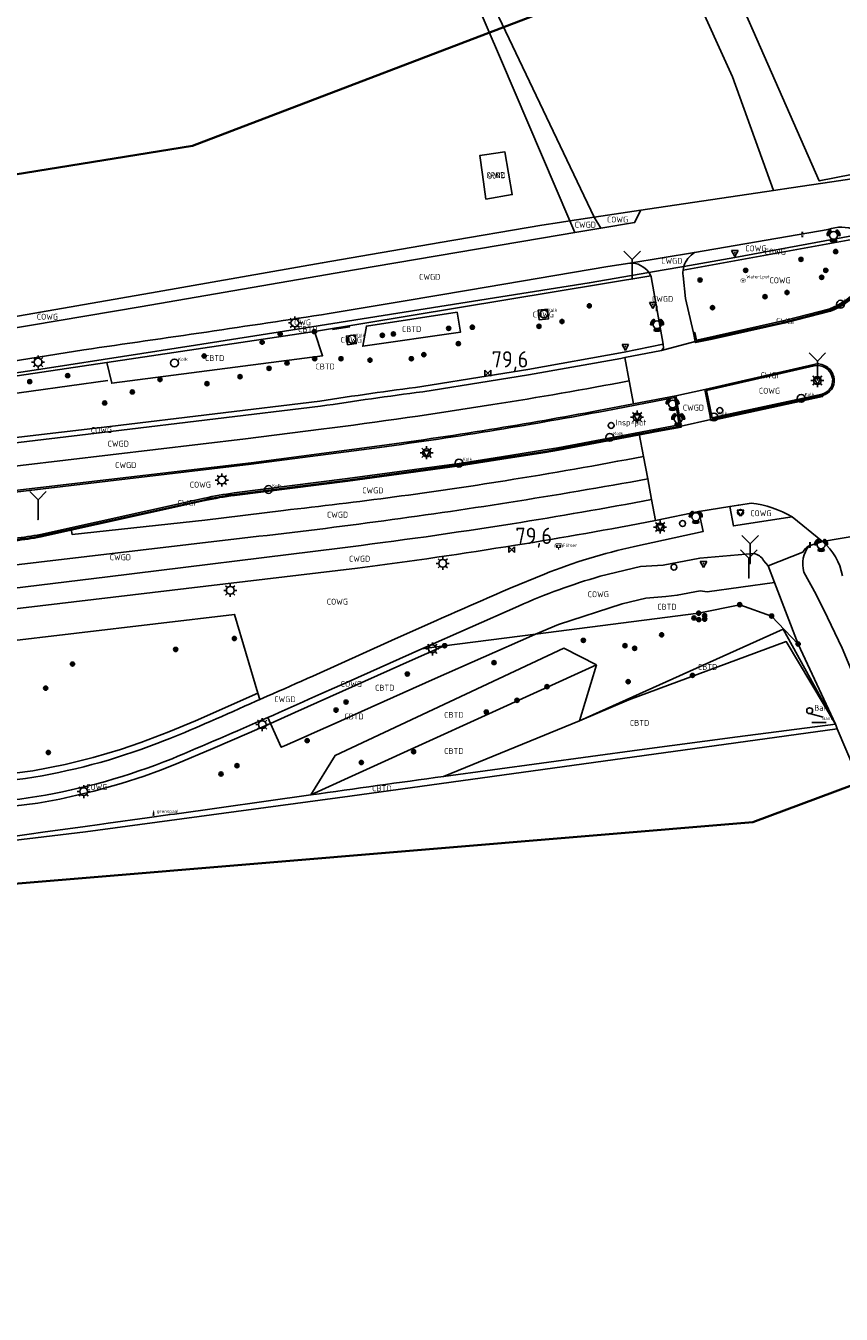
# Model space of a CAD drawing. Extents: x 143041 to 146008, y 457187 to 458337.
# Tile 11 of 31: x 144554 to 144679, y 457597 to 457795. Entities that reach past the tile are written whole.
import ezdxf
from ezdxf.enums import TextEntityAlignment as Align

# ---------------------------------------------------------------- set-up
doc = ezdxf.new("R2010")
doc.units = 0
doc.header["$LTSCALE"] = 4
doc.linetypes.add('STIPPELGROF', pattern=[0.75, 0.5, -0.25])
doc.layers.get('0').update_dxf_attribs({"linetype": 'CONTINUOUS'})
for name, color, linetype in [('CBTD', 7, 'CONTINUOUS'), ('COWG', 7, 'CONTINUOUS'), ('CPND', 7, 'CONTINUOUS'), ('CWGD', 7, 'CONTINUOUS'), ('CWGI', 7, 'CONTINUOUS'), ('G_BTD', 3, 'CONTINUOUS'), ('G_OTD', 32, 'CONTINUOUS'), ('G_OWG', 6, 'CONTINUOUS'), ('G_PND', 1, 'CONTINUOUS'), ('G_WGD', 7, 'CONTINUOUS'), ('G_WGI', 1, 'CONTINUOUS'), ('LSHD', 3, 'CONTINUOUS'), ('LWGI', 7, 'CONTINUOUS'), ('NAR', 7, 'CONTINUOUS'), ('PPALHM', 10, 'CONTINUOUS'), ('PVGO', 102, 'CONTINUOUS')]:
    doc.layers.add(name, color=color, linetype=linetype)
doc.layers.add('meetgrens', color=10, linetype='STIPPELGROF', lineweight=35)
for name, color, linetype, true_color in [('PBAK', 7, 'CONTINUOUS', 0xbd2877), ('PBRD', 7, 'CONTINUOUS', 0xbd2877), ('PPAL', 7, 'CONTINUOUS', 0xbd2877), ('PPUT', 7, 'CONTINUOUS', 0xbd2877), ('PSNS', 7, 'CONTINUOUS', 0xbd2877), ('PSTM', 7, 'CONTINUOUS', 0xde7233)]:
    doc.layers.add(name, color=color, linetype=linetype, true_color=true_color)
doc.styles.add('ISO', font='ISO')
doc.styles.get("Standard").update_dxf_attribs({"font": 'ISO'})

# ---------------------------------------------------------------- blocks, each defined once
blk = doc.blocks.new('lichtmast')
at = {"color": 0}
for p, q in [((-0.6, 0), (-1, 0)), ((-0.71, 0.71), (-0.42, 0.42)), ((0, 0.6), (0, 1)), ((0.42, 0.42), (0.71, 0.71)), ((0.6, 0), (1, 0)), ((-0.42, -0.42), (-0.71, -0.71)), ((0, -0.6), (0, -1)), ((0.42, -0.42), (0.71, -0.71))]:
    blk.add_line(p, q, dxfattribs=at)
blk.add_circle((0, 0), 0.6, dxfattribs=at)
blk = doc.blocks.new('kilometerpaal')
at = {"color": 0}
for p, q in [((-0.44, 0.44), (0.44, -0.44)), ((-0.44, -0.44), (-0.44, 0.44)), ((0.44, 0.44), (-0.44, -0.44)), ((0.44, -0.44), (0.44, 0.44))]:
    blk.add_line(p, q, dxfattribs=at)
at = {"color": 0, "style": 'ISO'}
blk.add_attdef('KILOMETERPAAL', (0.59, 0.87), '', height=2.5, dxfattribs=at)
blk = doc.blocks.new('verkeersbord-pl')
at = {"linetype": 'Continuous'}
blk.add_circle((0, 0), 0.03, dxfattribs=at)
blk = doc.blocks.new('verkeersbord')
at = {"color": 0}
for p, q in [((0.5, 0.32), (-0.5, 0.32)), ((-0.5, 0.32), (0, -0.6)), ((0, -0.6), (0.5, 0.32))]:
    blk.add_line(p, q, dxfattribs=at)
blk = doc.blocks.new('flitspaal')
at = {"color": 0}
blk.add_circle((0, 0), 0.45, dxfattribs=at)
at = {"color": 0, "style": 'ISO'}
blk.add_attdef('FLITSPAAL', (0.7, 0), '', height=0.9, dxfattribs=at)
blk = doc.blocks.new('verkeerslicht')
at = {"color": 0, "linetype": 'Continuous'}
for p, q in [((-1, 0), (-0.6, 0)), ((-0.3, 0.52), (-0.5, 0.86)), ((0.3, 0.52), (0.5, 0.86)), ((0.6, 0), (1, 0)), ((-0.3, -0.52), (-0.5, -0.86)), ((0.3, -0.52), (0.5, -0.86))]:
    blk.add_line(p, q, dxfattribs=at)
at = {"color": 0}
blk.add_circle((0, 0), 0.6, dxfattribs=at)
at = {"color": 0, "linetype": 'Continuous'}
for radius, start, end in [(0.996, 119.9985, 179.9935), (0.897, 119.9989, 179.9928), (0.797, 119.9994, 179.9919), (0.697, 120, 179.9907), (0.697, 0.0093, 60), (0.797, 0.0081, 60.0006), (0.897, 0.0072, 60.0011), (0.996, 0.0065, 60.0015), (0.996, 240.0015, 299.9985), (0.897, 240.0011, 299.9989), (0.797, 240.0006, 299.9994), (0.697, 240, 300)]:
    blk.add_arc((0, 0), radius, start, end, dxfattribs=at)
blk = doc.blocks.new('boom')
at = {"color": 0}
for radius in [0.315, 0.225, 0.135]:
    blk.add_circle((0, 0), radius, dxfattribs=at)
blk = doc.blocks.new('drukknoppaal')
at = {"linetype": 'ByBlock', "lineweight": -2}
h = blk.add_hatch(color=0, dxfattribs=at)
h.dxf.hatch_style = 1
h.paths.add_polyline_path([(0.15, 0.8), (-0.15, 0.8), (-0.15, -0.1), (0, -0.1, -0.414214), (-0.1, 0, -1), (0.1, 0, -0.414214), (0, -0.1), (0.15, -0.1)])
h.paths.add_polyline_path([(-0.1, 0.3, -1), (0.1, 0.3, -1)], flags=16)
at = {"linetype": 'ByBlock', "lineweight": -2, "true_color": 0x681648}
h = blk.add_hatch(color=219, dxfattribs=at)
h.dxf.hatch_style = 1
h.paths.add_polyline_path([(0.1, 0, 1), (-0.1, 0, 1)])
at = {"color": 0, "linetype": 'ByBlock', "lineweight": -2}
blk.add_attdef('DRUKKNOPPAAL', (0.5, 0.35), '', height=0.5, dxfattribs=at)
blk = doc.blocks.new('grensmarkering')
at = {"linetype": 'ByBlock', "lineweight": -2}
h = blk.add_hatch(color=0, dxfattribs=at)
h.dxf.hatch_style = 1
h.paths.add_polyline_path([(0.09, 0.55, 0.219912), (0.05, 0.61, -0.457379), (0.04, 0.66, 2.245674), (-0.04, 0.66, -0.457379), (-0.05, 0.61, 0.219912), (-0.09, 0.55), (-0.15, 0.04), (-0.18, 0.04), (-0.18, 0.01, 0.018367), (-0.1, 0, -0.954633), (0.1, 0, 0.018367), (0.18, 0.01), (0.18, 0.04), (0.15, 0.04)])
at = {"linetype": 'ByBlock', "lineweight": -2, "true_color": 0x681648}
h = blk.add_hatch(color=219, dxfattribs=at)
h.dxf.hatch_style = 1
h.paths.add_polyline_path([(0.1, 0, 1), (-0.1, 0, 1)])
at = {"linetype": 'ByBlock', "lineweight": -2}
h = blk.add_hatch(color=0, dxfattribs=at)
h.dxf.hatch_style = 1
h.paths.add_polyline_path([(0.18, -0.04, -0.022381), (0.08, -0.06, -0.528879), (-0.08, -0.06, -0.022381), (-0.18, -0.04), (-0.18, -0.13, 0.083333), (0.18, -0.13)])
at = {"color": 0, "linetype": 'ByBlock', "lineweight": -2}
blk.add_attdef('GRENSMARKERING', (0.5, 0.35), '', height=0.5, dxfattribs=at)
blk = doc.blocks.new('kolk')
at = {"color": 0}
blk.add_circle((0, 0), 0.6, dxfattribs=at)
at = {"color": 0, "linetype": 'Continuous', "style": 'ISO'}
blk.add_attdef('KOLK', (-0.04, -0.26), '', height=0.8, dxfattribs=at)
blk = doc.blocks.new('wegwijzer')
at = {"color": 0}
for q in [(-0.424, 1.424), (0.424, 1.424), (0, 0)]:
    blk.add_line((0, 1), q, dxfattribs=at)
blk = doc.blocks.new('strooikist')
at = {"color": 0}
blk.add_circle((0, 0), 0.45, dxfattribs=at)
at = {"color": 0, "style": 'ISO'}
blk.add_attdef('STROOIKIST', (0.7, 0), '', height=0.9, dxfattribs=at)
blk = doc.blocks.new('flitser')
at = {"linetype": 'ByBlock', "lineweight": -2}
h = blk.add_hatch(color=0, dxfattribs=at)
h.dxf.hatch_style = 1
h.paths.add_polyline_path([(0.6, 0.6, 0.414214), (0.3, 0.9), (0, 0.9), (-0.3, 0.9, 0.414214), (-0.6, 0.6), (-0.6, 0.3), (-0.5, 0.3), (-0.5, 0.6, -0.414214), (-0.3, 0.8), (0, 0.8), (0.3, 0.8, -0.414214), (0.5, 0.6), (0.5, 0.3), (0.6, 0.3)])
h = blk.add_hatch(color=0, dxfattribs=at)
h.dxf.hatch_style = 1
h.paths.add_polyline_path([(0.4, 0.3), (0.4, 0.6, 0.414214), (0.3, 0.7), (0, 0.7), (-0.3, 0.7, 0.414214), (-0.4, 0.6), (-0.4, 0.3, 0.414214), (-0.3, 0.2), (-0.08, 0.2), (-0.08, 0.07, -0.451416), (0.08, 0.07), (0.08, 0.2), (0.3, 0.2, 0.414214)])
h.paths.add_polyline_path([(-0.15, 0.45, -1), (0.15, 0.45, -1)], flags=16)
at = {"linetype": 'ByBlock', "lineweight": -2, "true_color": 0x681648}
h = blk.add_hatch(color=219, dxfattribs=at)
h.dxf.hatch_style = 1
h.paths.add_polyline_path([(0.1, 0, 1), (-0.1, 0, 1)])
at = {"color": 0, "linetype": 'ByBlock', "lineweight": -2}
blk.add_attdef('FLITSER', (0.65, 0.35), '', height=0.5, dxfattribs=at)
blk = doc.blocks.new('klok')
at = {"color": 0}
blk.add_circle((0, 0), 0.45, dxfattribs=at)
at = {"style": 'ISO'}
blk.add_attdef('KLOK', (0.7, 0), '', height=0.9, dxfattribs=at)
blk = doc.blocks.new('bank')
at = {"color": 0}
blk.add_line((1.1, 0), (-1.1, 0), dxfattribs=at)
at = {"color": 0, "linetype": 'Continuous', "style": 'ISO'}
blk.add_attdef('BANK', text='', height=0.65, rotation=360, dxfattribs=at).set_placement((0, 0.5), align=Align.MIDDLE_CENTER)
blk = doc.blocks.new('waterleidingput')
at = {"linetype": 'ByBlock', "lineweight": -2}
h = blk.add_hatch(color=0, dxfattribs=at)
h.dxf.hatch_style = 1
edge = h.paths.add_edge_path()
edge.add_spline(control_points=[(0.44, 0), (0.44, 0.04), (0.43, 0.09), (0.36, 0.2), (0.28, 0.26), (0.09, 0.32), (-0.02, 0.33), (-0.22, 0.29), (-0.31, 0.24), (-0.42, 0.12), (-0.44, 0.06), (-0.44, -0.06), (-0.42, -0.12), (-0.33, -0.22), (-0.28, -0.26), (-0.1, -0.33), (0.04, -0.33), (0.27, -0.27), (0.37, -0.2), (0.43, -0.08), (0.44, -0.04), (0.44, 0)], knot_values=[0, 0, 0, 0, 0.380029, 0.380029, 1.118666, 1.118666, 1.857303, 1.857303, 2.59594, 2.59594, 3.13294, 3.13294, 3.66994, 3.66994, 4.20694, 4.20694, 5.079565, 5.079565, 5.952189, 5.952189, 6.283185, 6.283185, 6.283185, 6.283185], degree=3, periodic=0)
edge = h.paths.add_edge_path(flags=16)
edge.add_ellipse((0, 0), major_axis=(0.392, 0), ratio=0.689655, start_angle=0, end_angle=360)
h = blk.add_hatch(color=0, dxfattribs=at)
h.dxf.hatch_style = 1
h.paths.add_polyline_path([(-0.05, -0.09, -0.141608), (-0.09, -0.05), (-0.1, -0.09), (-0.17, 0.17), (-0.22, 0.17), (-0.13, -0.17), (-0.08, -0.17)])
at = {"linetype": 'ByBlock', "lineweight": -2, "true_color": 0x104b6e}
h = blk.add_hatch(color=156, dxfattribs=at)
h.dxf.hatch_style = 1
h.paths.add_polyline_path([(0.1, 0, 1), (-0.1, 0, 1)])
at = {"linetype": 'ByBlock', "lineweight": -2}
h = blk.add_hatch(color=0, dxfattribs=at)
h.dxf.hatch_style = 1
h.paths.add_polyline_path([(0.02, 0.17), (-0.03, 0.17), (-0.05, 0.09, -0.269854), (0.05, 0.09)])
h = blk.add_hatch(color=0, dxfattribs=at)
h.dxf.hatch_style = 1
h.paths.add_polyline_path([(0.23, 0.17), (0.17, 0.17), (0.1, -0.09), (0.09, -0.05, -0.141608), (0.05, -0.09), (0.07, -0.17), (0.12, -0.17)])
at = {"color": 0, "linetype": 'ByBlock', "lineweight": -2}
blk.add_attdef('WATERLEIDINGPUT', (0.5, 0.35), '', height=0.5, dxfattribs=at)
blk = doc.blocks.new('verkeersteller')
at = {"color": 0}
blk.add_circle((0, 0), 0.45, dxfattribs=at)

msp = doc.modelspace()

# ---------------------------------------------------------------- linework, layer by layer
at = {"layer": 'G_BTD', "linetype": 'Continuous', "transparency": 33554687}
for points in [[(144597.948, 457747.949), (144649.515, 457756.481)], [(144619.822, 457750.945), (144620.337, 457747.886), (144605.344, 457745.708), (144605.911, 457748.783), (144619.822, 457750.945)], [(144597.948, 457747.949), (144566.109, 457743.225)], [(144597.948, 457747.949), (144599.194, 457744.244), (144566.871, 457740.034), (144566.109, 457743.225)], [(144542.387, 457739.692), (144566.109, 457743.225)], [(144672.099, 457700.019), (144668.485, 457709.434)], [(144672.099, 457700.019), (144668.018, 457704.302), (144663.14, 457706.054), (144656.836, 457704.752), (144631.849, 457701.542)], [(144638.579, 457688.232), (144669.785, 457702.304), (144677.838, 457687.705)], [(144631.849, 457701.542), (144631.257, 457701.258), (144616.471, 457694.743), (144616.436, 457694.728), (144605.158, 457689.657), (144600.959, 457687.789), (144598.437, 457686.659), (144595.9, 457685.53), (144593.359, 457684.407), (144592.865, 457684.19), (144591.223, 457687.844)], [(144638.579, 457688.232), (144646.161, 457691.448), (144670.275, 457700.394), (144677.838, 457687.705)], [(144677.838, 457687.705), (144672.099, 457700.019)], [(144641.203, 457696.82), (144636.186, 457699.388), (144601.111, 457682.906), (144597.415, 457676.861)], [(144641.203, 457696.82), (144597.415, 457676.861)], [(144638.579, 457688.232), (144641.203, 457696.82)], [(144638.579, 457688.232), (144617.715, 457679.703)], [(144538.464, 457668.681), (144545.331, 457669.096), (144562.833, 457671.223), (144603.353, 457676.663), (144678.084, 457687.023)], [(144617.715, 457679.703), (144632.738, 457681.761), (144647.766, 457683.781), (144662.8, 457685.762), (144677.838, 457687.705)], [(144677.838, 457687.705), (144677.914, 457687.492), (144678.084, 457687.023)], [(144735.883, 457549.565), (144728.699, 457566.846), (144709.481, 457612.772), (144688.529, 457662.427), (144678.084, 457687.023)], [(144597.415, 457676.861), (144576.48, 457673.935), (144575.808, 457673.841), (144572.312, 457673.355), (144566.32, 457672.523), (144565.001, 457672.34), (144562.795, 457672.035), (144556.318, 457671.139), (144554.197, 457670.846), (144548.766, 457670.099), (144538.464, 457668.681)]]:
    msp.add_lwpolyline(points, dxfattribs=at)
msp.add_lwpolyline([(144597.415, 457676.861, -0.0008832), (144617.715, 457679.703)], format="xyb", dxfattribs=at)
at = {"layer": 'G_OTD', "linetype": 'Continuous', "transparency": 33554687}
msp.add_lwpolyline([(144650.612, 457827.012), (144654.317, 457818.915), (144675.328, 457771.064), (144680.25, 457772.032)], dxfattribs=at)
at = {"layer": 'G_OWG', "linetype": 'Continuous', "transparency": 33554687}
for points in [[(144635.524, 457764.706), (144637.093, 457764.944)], [(144640.84, 457765.511), (144647.966, 457766.591)], [(144514.375, 457743.661), (144543.612, 457748.764), (144573.852, 457754.069), (144599.153, 457758.477), (144617.217, 457761.634), (144632.822, 457764.297), (144635.524, 457764.706)], [(144654.581, 457757.956), (144662.384, 457759.317), (144670.656, 457760.853), (144678.928, 457762.389), (144681.97, 457762.954)], [(144654.458, 457757.378), (144682.565, 457762.492)], [(144649.206, 457757.018), (144640.068, 457755.424), (144617.19, 457751.79), (144594.311, 457748.156), (144579.715, 457745.885), (144557.32, 457742.408), (144549.522, 457741.203), (144542.308, 457740.268)], [(144633.689, 457751.376), (144633.832, 457749.92), (144632.376, 457749.777), (144632.233, 457751.233), (144633.689, 457751.376)], [(144603.025, 457745.929), (144604.355, 457746.107), (144604.177, 457747.437), (144602.847, 457747.259), (144603.025, 457745.929)], [(144624.596, 457741.154), (144630.639, 457742.126), (144645.42, 457744.771), (144651.422, 457746.008)], [(144614.421, 457739.517), (144624.596, 457741.154)], [(144543.458, 457730.676), (144566.608, 457733.412), (144598.765, 457737.282)], [(144667.49, 457712.025), (144668.485, 457709.434)], [(144631.849, 457701.542), (144635.338, 457703.007), (144645.112, 457706.169), (144648.765, 457707.042), (144651.809, 457707.331), (144653.556, 457707.496), (144657.086, 457708.183), (144658.124, 457708.04), (144668.485, 457709.434)], [(144589.293, 457692.467), (144585.711, 457704.56), (144549.322, 457700.227), (144548.89, 457704.08)], [(144591.223, 457687.844), (144594.965, 457689.491), (144613.001, 457697.568), (144617.834, 457699.742)], [(144614.42, 457699.303), (144617.834, 457699.742)], [(144617.834, 457699.742), (144631.849, 457701.542)], [(144493.868, 457682.583), (144499.042, 457682.837), (144504.224, 457682.865), (144512.553, 457681.921), (144526.244, 457680.048), (144530.189, 457679.64), (144534.56, 457679.359), (144539.365, 457679.314), (144543.299, 457679.433), (144544.687, 457679.508), (144546.964, 457679.67), (144548.979, 457679.852), (144551.988, 457680.194), (144554.757, 457680.583), (144559.734, 457681.548), (144564.034, 457682.606), (144568.199, 457683.838), (144571.36, 457684.913), (144575.629, 457686.554), (144579.711, 457688.251), (144589.293, 457692.467)], [(144589.293, 457692.467), (144589.579, 457691.501)], [(144591.223, 457687.844), (144587.942, 457686.401), (144582.369, 457683.993), (144576.825, 457681.635), (144574.341, 457680.659), (144571.843, 457679.758), (144568.346, 457678.621), (144564.146, 457677.441), (144558.904, 457676.239), (144555.531, 457675.621), (144550.07, 457674.916), (144544.991, 457674.495), (144539.651, 457674.295), (144534.391, 457674.34), (144530.184, 457674.669)], [(144591.223, 457687.844), (144590.815, 457688.751)]]:
    msp.add_lwpolyline(points, dxfattribs=at)
msp.add_lwpolyline([(144598.765, 457737.282, -0.0059467), (144614.421, 457739.517)], format="xyb", dxfattribs=at)
at = {"layer": 'G_PND', "linetype": 'Continuous', "transparency": 33554687}
msp.add_lwpolyline([(144623.995, 457775.055), (144623.277, 457774.952), (144623.693, 457772.055), (144624.236, 457768.28), (144628.276, 457768.98), (144627.146, 457775.508), (144623.995, 457775.055)], dxfattribs=at)
at = {"layer": 'G_WGD', "linetype": 'Continuous', "transparency": 33554687}
for points in [[(144637.093, 457764.944), (144626.464, 457789.856), (144620.203, 457804.531)], [(144640.84, 457765.511), (144621.522, 457806.113)], [(144656.217, 457799.93), (144662.036, 457787.019), (144668.317, 457769.606)], [(144680.3, 457771.37), (144677.275, 457770.933), (144671.044, 457770.01)], [(144668.317, 457769.606), (144647.966, 457766.591)], [(144668.317, 457769.606), (144671.044, 457770.01)], [(144637.093, 457764.944), (144640.84, 457765.511)], [(144637.093, 457764.944), (144637.866, 457763.132)], [(144640.84, 457765.511), (144641.842, 457763.804)], [(144647.966, 457766.591), (144647.032, 457764.681), (144641.842, 457763.804)], [(144635.782, 457762.78), (144637.866, 457763.132)], [(144637.866, 457763.132), (144641.842, 457763.804)], [(144676.671, 457763.623), (144656.227, 457760.096)], [(144550.334, 457748.217), (144571.219, 457751.749), (144604.069, 457757.42), (144635.782, 457762.78)], [(144646.29, 457758.457), (144656.227, 457760.096)], [(144646.29, 457758.457), (144642.936, 457757.913), (144621.577, 457754.329), (144611.56, 457752.639), (144600.222, 457750.718)], [(144649.206, 457757.018), (144651.226, 457757.371), (144654.581, 457757.956)], [(144649.515, 457756.481), (144649.447, 457756.621), (144649.373, 457756.757), (144649.293, 457756.889), (144649.206, 457757.018)], [(144654.458, 457757.378), (144654.43, 457757.083), (144654.426, 457756.787), (144654.444, 457756.492)], [(144654.581, 457757.956), (144654.508, 457757.669), (144654.458, 457757.378)], [(144649.515, 457756.481), (144649.576, 457756.339)], [(144649.576, 457756.339), (144651.422, 457746.008)], [(144654.444, 457756.492), (144654.84, 457753.051), (144656.04, 457747.742)], [(144656.325, 457746.436), (144670.247, 457749.472), (144677.023, 457751.236)], [(144656.04, 457747.742), (144656.325, 457746.436)], [(144562.599, 457745.159), (144551.483, 457743.376)], [(144645.543, 457743.957), (144651.168, 457745.061)], [(144656.325, 457746.436), (144651.168, 457745.061)], [(144651.422, 457746.008), (144651.452, 457745.389), (144651.168, 457745.061)], [(144624.724, 457740.364), (144630.772, 457741.337), (144644.928, 457743.836), (144645.543, 457743.957)], [(144646.213, 457740.386), (144645.543, 457743.957)], [(144657.773, 457739.069), (144674.491, 457742.92)], [(144614.536, 457738.725), (144624.724, 457740.364)], [(144646.873, 457736.865), (144646.213, 457740.386)], [(144677.611, 457740.698), (144677.55, 457741.01)], [(144646.873, 457736.865), (144653.363, 457738.112)], [(144657.773, 457739.069), (144653.363, 457738.112)], [(144654.139, 457733.458), (144653.363, 457738.112)], [(144657.773, 457739.069), (144658.711, 457734.463)], [(144658.711, 457734.463), (144660.281, 457734.8), (144675.82, 457738.132)], [(144543.554, 457729.883), (144566.703, 457732.618), (144598.874, 457736.489)], [(144642.548, 457736.034), (144646.873, 457736.865)], [(144647.739, 457732.253), (144649.39, 457732.564), (144650.127, 457732.703), (144654.139, 457733.458)], [(144658.711, 457734.463), (144654.139, 457733.458)], [(144506.343, 457721.922), (144539.058, 457725.762), (144587.37, 457731.511), (144598.99, 457732.979)], [(144626.634, 457728.527), (144633.299, 457729.574), (144635.311, 457729.913), (144647.739, 457732.253)], [(144648.387, 457728.795), (144647.739, 457732.253)], [(144607.905, 457730.408), (144588.234, 457727.834), (144550.306, 457723.353)], [(144585.662, 457722.961), (144603.049, 457725.176), (144620.139, 457727.507), (144626.634, 457728.527)], [(144649.033, 457725.352), (144648.387, 457728.795)], [(144649.628, 457722.18), (144649.033, 457725.352)], [(144560.649, 457717.634), (144581.136, 457722.164)], [(144650.232, 457718.961), (144649.628, 457722.18)], [(144661.601, 457721.099), (144662.946, 457721.325), (144663.021, 457721.337), (144664.887, 457721.65)], [(144560.649, 457717.634), (144560.789, 457716.831), (144581.142, 457719.032), (144593.227, 457720.522)], [(144656.874, 457720.355), (144657.514, 457717.264), (144646.999, 457714.958)], [(144656.874, 457720.355), (144650.479, 457719.008)], [(144661.601, 457721.099), (144656.874, 457720.355)], [(144671.155, 457719.519), (144662.164, 457718.127), (144661.601, 457721.099)], [(144675.845, 457715.726), (144671.155, 457719.519)], [(144555.978, 457716.601), (144560.649, 457717.634)], [(144650.479, 457719.008), (144650.232, 457718.961)], [(144508.038, 457706.957), (144586.857, 457716.26)], [(144673.798, 457715.094), (144675.845, 457715.726)], [(144675.845, 457715.726), (144683.968, 457717.128)], [(144510.641, 457703.164), (144510.622, 457703.845), (144532.672, 457706.228), (144566.228, 457710.338), (144601.82, 457714.735)], [(144641.759, 457710.416), (144647.924, 457711.911), (144651.383, 457712.119), (144656.999, 457713.181), (144665.27, 457713.909)], [(144667.49, 457712.025), (144672.818, 457714.102)], [(144604.559, 457711.676), (144549.861, 457705.165)], [(144666.8, 457712.835), (144667.49, 457712.025)], [(144633.213, 457710.747), (144627.926, 457708.609)], [(144692.737, 457671.157), (144691.048, 457670.424), (144687.085, 457679.888), (144684.175, 457686.823), (144681.826, 457692.29), (144678.826, 457699.385), (144676.599, 457704.1), (144674.867, 457707.62), (144672.987, 457711.062)], [(144614.42, 457699.303), (144629.239, 457705.832)], [(144616.735, 457703.659), (144609.767, 457700.549), (144597.692, 457695.107)], [(144598.921, 457692.354), (144603.117, 457694.221), (144614.409, 457699.298), (144614.42, 457699.303)], [(144589.579, 457691.501), (144590.717, 457692.004), (144591.589, 457692.391), (144592.462, 457692.778), (144593.334, 457693.166), (144594.206, 457693.553), (144595.077, 457693.941), (144595.949, 457694.33), (144596.821, 457694.718), (144597.692, 457695.107)], [(144590.815, 457688.751), (144591.648, 457689.117), (144592.559, 457689.518), (144593.469, 457689.921), (144594.379, 457690.324), (144595.288, 457690.728), (144596.197, 457691.134), (144597.105, 457691.539), (144598.013, 457691.946), (144598.921, 457692.354)], [(144581.112, 457687.771), (144581.986, 457688.154), (144582.86, 457688.538), (144583.733, 457688.922), (144584.607, 457689.306), (144585.48, 457689.691), (144586.353, 457690.076), (144587.226, 457690.461), (144588.099, 457690.846), (144588.972, 457691.232), (144589.579, 457691.501)], [(144590.815, 457688.751), (144589.827, 457688.316), (144588.915, 457687.917), (144588.003, 457687.519), (144587.091, 457687.121), (144586.178, 457686.725), (144585.265, 457686.329), (144584.352, 457685.935), (144583.438, 457685.541), (144582.524, 457685.148), (144581.609, 457684.756), (144580.694, 457684.364), (144579.779, 457683.974), (144578.863, 457683.584), (144577.947, 457683.196), (144577.031, 457682.808), (144576.114, 457682.421)]]:
    msp.add_lwpolyline(points, dxfattribs=at)
for points in [[(144676.671, 457763.623, -0.1853536), (144680.89, 457763.533)], [(144656.227, 457760.096, 0.1849428), (144654.581, 457757.956)], [(144649.206, 457757.018, 0.2555415), (144646.29, 457758.457)], [(144677.023, 457751.236, 0.2016114), (144683.751, 457757.915)], [(144600.222, 457750.718, -0.0028409), (144562.599, 457745.159)], [(144677.55, 457741.01, 0.4147022), (144674.491, 457742.92)], [(144625.307, 457736.75, 0.0066938), (144646.213, 457740.386)], [(144675.82, 457738.132, 0.3660495), (144677.611, 457740.698)], [(144598.874, 457736.489, -0.006007), (144614.536, 457738.725)], [(144598.99, 457732.979, 0.0083196), (144625.307, 457736.75)], [(144642.548, 457736.034, -0.0061839), (144625.896, 457733.099)], [(144625.896, 457733.099, -0.0067329), (144607.905, 457730.408)], [(144627.191, 457725.075, 0.0077471), (144648.387, 457728.795)], [(144627.731, 457721.73, 0.0061019), (144649.033, 457725.352)], [(144593.227, 457720.522, 0.0123938), (144627.191, 457725.075)], [(144581.136, 457722.164, -0.0253993), (144585.662, 457722.961)], [(144586.857, 457716.26, 0.0116465), (144627.731, 457721.73)], [(144628.256, 457718.47, 0.0070182), (144649.628, 457722.18)], [(144671.155, 457719.519, 0.1010277), (144664.887, 457721.65)], [(144601.82, 457714.735, 0.0086606), (144628.256, 457718.47)], [(144650.232, 457718.961, -0.0073042), (144628.787, 457715.18)], [(144552.043, 457716.02, 0.0216175), (144555.978, 457716.601)], [(144675.845, 457715.726, -0.1752168), (144678.87, 457710.504)], [(144628.787, 457715.18, -0.0081686), (144604.559, 457711.676)], [(144646.999, 457714.958, 0.042859), (144633.213, 457710.747)], [(144665.27, 457713.909, -0.2273642), (144666.8, 457712.835)], [(144673.798, 457715.094, 0.2517285), (144672.987, 457711.062)], [(144672.818, 457714.102, -0.1653145), (144673.798, 457715.094)], [(144629.239, 457705.832, -0.0346928), (144641.759, 457710.416)], [(144627.926, 457708.609, -0.0022119), (144616.735, 457703.659)], [(144581.112, 457687.771, -0.0105189), (144574.987, 457685.225)], [(144574.987, 457685.225, -0.0544731), (144554.915, 457679.596)], [(144555.373, 457676.609, 0.0546254), (144576.114, 457682.421)], [(144554.915, 457679.596, -0.0458982), (144534.523, 457678.36)], [(144534.429, 457675.339, 0.0459195), (144555.373, 457676.609)]]:
    msp.add_lwpolyline(points, format="xyb", dxfattribs=at)
at = {"layer": 'G_WGI', "linetype": 'Continuous', "transparency": 33554687}
for points in [[(144683.606, 457758.147, -0.2047326), (144676.954, 457751.445)], [(144674.543, 457742.696, -0.4140852), (144677.325, 457740.962)], [(144675.766, 457738.356, 0.3642361), (144677.383, 457740.665)], [(144625.933, 457732.872, 0.0062399), (144642.591, 457735.808)], [(144607.935, 457730.18, 0.0066678), (144625.933, 457732.872)], [(144585.633, 457723.189, 0.0257459), (144581.086, 457722.388)], [(144555.931, 457716.826, -0.021478), (144552.016, 457716.248)]]:
    msp.add_lwpolyline(points, format="xyb", dxfattribs=at)
for points in [[(144656.04, 457747.742), (144656.251, 457747.812), (144656.496, 457746.649), (144657.505, 457746.865), (144670.196, 457749.686), (144676.954, 457751.445)], [(144675.766, 457738.356), (144660.237, 457735.025), (144658.89, 457734.737), (144658.043, 457738.895), (144674.543, 457742.696)], [(144677.325, 457740.962), (144677.383, 457740.665)], [(144642.591, 457735.808), (144653.175, 457737.842), (144653.874, 457733.648), (144650.085, 457732.929), (144635.271, 457730.139), (144633.262, 457729.801), (144626.597, 457728.754), (144620.106, 457727.735), (144603.019, 457725.404), (144585.633, 457723.189)], [(144506.792, 457717.963), (144550.333, 457723.125), (144588.262, 457727.606), (144607.935, 457730.18)], [(144581.086, 457722.388), (144555.931, 457716.826)]]:
    msp.add_lwpolyline(points, dxfattribs=at)
at = {"layer": 'LSHD', "linetype": 'Continuous', "lineweight": -3, "transparency": 33554687}
for points in [[(144600.72, 457748.281), (144603.373, 457748.655)], [(144525.093, 457734.736), (144566.256, 457740.445)]]:
    msp.add_lwpolyline(points, dxfattribs=at)
at = {"layer": 'LWGI', "transparency": 33554687}
for points in [[(144656.325, 457746.436), (144656.375, 457746.262), (144658.932, 457746.809), (144670.282, 457749.326), (144677.07, 457751.093, 0.1804812), (144683.422, 457756.875), (144683.876, 457757.857), (144683.751, 457757.915)], [(144544.049, 457715.043), (144546.338, 457715.116), (144552.061, 457715.871, 0.0215516), (144556.008, 457716.454), (144581.169, 457722.018, -0.0252636), (144585.681, 457722.812), (144603.069, 457725.027), (144620.161, 457727.359), (144626.658, 457728.379), (144633.323, 457729.426), (144635.337, 457729.765), (144649.42, 457732.417), (144650.156, 457732.555), (144652.71, 457733.04), (144654.169, 457733.312), (144654.139, 457733.458)]]:
    msp.add_lwpolyline(points, format="xyb", dxfattribs=at)
for points in [[(144658.711, 457734.463), (144658.737, 457734.3), (144660.313, 457734.638), (144675.847, 457737.974), (144675.82, 457738.132)], [(144675.938, 457688.799), (144674.015, 457689.296)]]:
    msp.add_lwpolyline(points, dxfattribs=at)
at = {"layer": 'meetgrens', "linetype": 'Continuous', "transparency": 33554687, "flags": 128}
msp.add_lwpolyline([(143042.65, 457414.581), (143193.047, 457496.462), (143334.975, 457548.68), (144000.265, 457682.782), (144579.238, 457776.451), (145483.48, 458121.634), (145523.536, 458035.768), (144807.526, 457725.755), (144665.156, 457672.692), (144179.241, 457632.098), (144025.981, 457590.412), (143574.463, 457525.278), (143351.72, 457478.805), (143253.029, 457455.154), (143123.798, 457387.023), (143075.027, 457356.533), (143042.65, 457414.581)], dxfattribs=at)

# ---------------------------------------------------------------- block references
at = {"layer": 'PBAK', "transparency": 33554687}
ref = msp.add_blockref('strooikist', (144673.854, 457689.786), dxfattribs=at)
ref.add_attrib('STROOIKIST', 'Bak', (144674.554, 457689.786), dxfattribs={"layer": '0', "height": 0.9, "style": 'ISO'})
at = {"layer": 'PBRD', "transparency": 33554687, "xscale": 3, "yscale": 3, "zscale": 3}
for p in [(144646.647, 457756.02), (144675.033, 457740.433), (144555.577, 457719.147), (144664.718, 457712.381), (144664.533, 457710.175)]:
    msp.add_blockref('wegwijzer', p, dxfattribs=at)
at = {"layer": 'PBRD', "transparency": 33554687}
for p in [(144662.395, 457760.05), (144649.817, 457752.105), (144645.608, 457745.644), (144675.033, 457740.433), (144647.404, 457734.838), (144615.138, 457729.354), (144663.25, 457720.209), (144650.928, 457717.968), (144657.588, 457712.367)]:
    msp.add_blockref('verkeersbord', p, dxfattribs=at)
at = {"layer": 'PPAL', "transparency": 33554687}
for name, p in [('drukknoppaal', (144672.743, 457762.501)), ('verkeerslicht', (144677.518, 457762.705)), ('verkeersbord-pl', (144662.395, 457760.05)), ('verkeersbord-pl', (144646.647, 457756.02)), ('verkeersbord-pl', (144649.817, 457752.105)), ('drukknoppaal', (144650.383, 457751.152)), ('lichtmast', (144594.948, 457749.279)), ('verkeerslicht', (144650.473, 457749.003)), ('verkeersbord-pl', (144645.608, 457745.644)), ('lichtmast', (144555.583, 457743.268)), ('lichtmast', (144675.033, 457740.433)), ('verkeerslicht', (144652.841, 457736.845)), ('lichtmast', (144647.404, 457734.838)), ('verkeerslicht', (144653.703, 457734.519)), ('verkeersteller', (144660.077, 457735.831)), ('lichtmast', (144615.138, 457729.354)), ('lichtmast', (144583.752, 457725.181)), ('verkeerslicht', (144656.406, 457719.529)), ('verkeersteller', (144663.25, 457720.209)), ('verkeersbord-pl', (144555.577, 457719.147)), ('lichtmast', (144650.928, 457717.968)), ('verkeersteller', (144654.379, 457718.504)), ('drukknoppaal', (144673.896, 457714.862)), ('verkeerslicht', (144675.609, 457715.227)), ('lichtmast', (144617.608, 457712.397)), ('verkeersbord-pl', (144657.588, 457712.367)), ('verkeersbord-pl', (144664.718, 457712.381)), ('verkeersbord-pl', (144664.533, 457710.175)), ('lichtmast', (144585.041, 457708.247)), ('lichtmast', (144616.022, 457699.277)), ('lichtmast', (144589.95, 457687.648)), ('lichtmast', (144562.573, 457677.38))]:
    msp.add_blockref(name, p, dxfattribs=at)
msp.add_blockref('grensmarkering', (144573.285, 457673.758), dxfattribs=at).add_auto_attribs({'GRENSMARKERING': 'grenspaal'})
at = {"layer": 'PPALHM', "transparency": 33554687}
ref = msp.add_blockref('kilometerpaal', (144624.52, 457741.573), dxfattribs=at)
ref.add_attrib('Puntnummer', '79,6', (144625.111, 457742.441), dxfattribs={"layer": '0', "height": 2.5, "style": 'ISO'})
ref = msp.add_blockref('kilometerpaal', (144628.159, 457714.496), dxfattribs=at)
ref.add_attrib('Puntnummer', '79,6', (144628.75, 457715.364), dxfattribs={"layer": '0', "height": 2.5, "style": 'ISO'})
at = {"layer": 'PPUT', "transparency": 33554687}
for name, p, values in [('waterleidingput', (144663.653, 457755.785), {'WATERLEIDINGPUT': 'WaterLput'}), ('klok', (144643.431, 457733.557), {'KLOK': 'Insp-put'})]:
    msp.add_blockref(name, p, dxfattribs=at).add_auto_attribs(values)
ref = msp.add_blockref('kolk', (144678.575, 457752.147), dxfattribs=at)
ref.add_attrib('KOLK', 'Kolk', (144679.125, 457752.497), dxfattribs={"layer": '0', "color": 0, "linetype": 'ByBlock', "lineweight": -2, "height": 0.5})
ref = msp.add_blockref('kolk', (144633.131, 457750.648), dxfattribs=at)
ref.add_attrib('KOLK', 'Kolk', (144633.681, 457750.998), dxfattribs={"layer": '0', "color": 0, "linetype": 'ByBlock', "lineweight": -2, "height": 0.5})
ref = msp.add_blockref('kolk', (144603.692, 457746.791), dxfattribs=at)
ref.add_attrib('KOLK', 'Kolk', (144604.242, 457747.141), dxfattribs={"layer": '0', "color": 0, "linetype": 'ByBlock', "lineweight": -2, "height": 0.5})
ref = msp.add_blockref('kolk', (144576.493, 457743.127), dxfattribs=at)
ref.add_attrib('KOLK', 'Kolk', (144577.043, 457743.477), dxfattribs={"layer": '0', "color": 0, "linetype": 'ByBlock', "lineweight": -2, "height": 0.5})
ref = msp.add_blockref('kolk', (144672.557, 457737.711), dxfattribs=at)
ref.add_attrib('KOLK', 'Kolk', (144673.107, 457738.061), dxfattribs={"layer": '0', "color": 0, "linetype": 'ByBlock', "lineweight": -2, "height": 0.5})
ref = msp.add_blockref('kolk', (144659.201, 457734.838), dxfattribs=at)
ref.add_attrib('KOLK', 'Kolk', (144659.751, 457735.188), dxfattribs={"layer": '0', "color": 0, "linetype": 'ByBlock', "lineweight": -2, "height": 0.5})
ref = msp.add_blockref('kolk', (144643.22, 457731.724), dxfattribs=at)
ref.add_attrib('KOLK', 'Kolk', (144643.77, 457732.074), dxfattribs={"layer": '0', "color": 0, "linetype": 'ByBlock', "lineweight": -2, "height": 0.5})
ref = msp.add_blockref('kolk', (144620.097, 457727.775), dxfattribs=at)
ref.add_attrib('KOLK', 'Kolk', (144620.647, 457728.125), dxfattribs={"layer": '0', "color": 0, "linetype": 'ByBlock', "lineweight": -2, "height": 0.5})
ref = msp.add_blockref('kolk', (144590.911, 457723.73), dxfattribs=at)
ref.add_attrib('KOLK', 'Kolk', (144591.461, 457724.08), dxfattribs={"layer": '0', "color": 0, "linetype": 'ByBlock', "lineweight": -2, "height": 0.5})
at = {"layer": 'PSNS', "transparency": 33554687}
msp.add_blockref('flitser', (144635.374, 457714.57), dxfattribs=at).add_auto_attribs({'FLITSER': 'Flitser'})
msp.add_blockref('flitspaal', (144653.054, 457711.821), dxfattribs=at)
at = {"layer": 'PSTM', "transparency": 33554687}
ref = msp.add_blockref('bank', (144675.276, 457687.997), dxfattribs=at)
ref.add_attrib('BANK', 'Bank', (144675.776, 457688.347), dxfattribs={"layer": '0', "color": 0, "linetype": 'ByBlock', "lineweight": -2, "height": 0.5})
at = {"layer": 'PVGO', "transparency": 33554687}
for p in [(144672.516, 457759.026), (144677.845, 457760.229), (144664.046, 457757.332), (144676.327, 457757.332), (144657.059, 457755.85), (144675.692, 457756.273), (144667.011, 457753.309), (144670.398, 457753.944), (144640.071, 457751.906), (144658.964, 457751.615), (144632.357, 457748.763), (144635.884, 457749.498), (144592.689, 457747.592), (144597.948, 457747.949), (144608.358, 457747.38), (144610.052, 457747.592), (144618.521, 457748.439), (144622.145, 457748.621), (144589.936, 457746.321), (144620.004, 457746.11), (144581.043, 457744.204), (144593.748, 457743.145), (144597.982, 457743.781), (144602.006, 457743.781), (144606.452, 457743.569), (144612.804, 457743.781), (144614.71, 457744.416), (144560.126, 457741.205), (144586.548, 457741.028), (144590.995, 457742.298), (144554.311, 457740.283), (144574.267, 457740.604), (144581.467, 457739.969), (144565.798, 457737.005), (144570.032, 457738.699), (144663.14, 457706.054), (144656.113, 457704.02), (144656.836, 457704.752), (144656.872, 457703.765), (144657.748, 457704.364), (144657.771, 457703.84), (144668.018, 457704.302), (144651.156, 457701.422), (144585.68, 457700.87), (144617.908, 457699.751), (144639.164, 457700.572), (144645.537, 457699.77), (144647.022, 457699.355), (144672.099, 457700.019), (144576.673, 457699.186), (144560.858, 457696.945), (144612.184, 457695.409), (144625.466, 457697.17), (144633.599, 457693.475), (144646.041, 457694.238), (144655.897, 457695.205), (144556.742, 457693.24), (144628.991, 457691.372), (144601.264, 457689.879), (144602.793, 457691.108), (144624.279, 457689.58), (144596.835, 457685.203), (144613.141, 457683.499), (144557.163, 457683.378), (144605.128, 457681.844), (144583.621, 457680.085), (144586.062, 457681.353)]:
    msp.add_blockref('boom', p, dxfattribs=at)

# ---------------------------------------------------------------- texts
at = {"layer": 'CBTD', "transparency": 33554687, "style": 'ISO'}
for p in [(144596.925, 457748.309), (144612.841, 457748.329), (144582.652, 457743.885), (144599.59, 457742.592), (144651.974, 457705.737), (144658.209, 457696.501), (144608.72, 457693.313), (144604.011, 457688.906), (144619.309, 457689.149), (144647.777, 457687.915), (144619.309, 457683.598), (144608.274, 457677.863)]:
    msp.add_text('CBTD', height=0.9, dxfattribs=at).set_placement(p, align=Align.MIDDLE_CENTER)
at = {"layer": 'COWG', "transparency": 33554687, "style": 'ISO'}
for p in [(144644.403, 457765.144), (144665.606, 457760.714), (144668.576, 457760.212), (144669.326, 457755.814), (144633.033, 457750.577), (144557.015, 457750.231), (144595.793, 457749.353), (144603.601, 457746.683), (144667.693, 457738.872), (144565.29, 457732.854), (144580.453, 457724.464), (144666.378, 457720.081), (144641.453, 457707.654), (144601.458, 457706.516), (144603.606, 457693.897), (144564.583, 457678.081)]:
    msp.add_text('COWG', height=0.9, dxfattribs=at).set_placement(p, align=Align.MIDDLE_CENTER)
at = {"layer": 'CPND', "transparency": 33554687, "style": 'ISO'}
msp.add_text('CPND', height=0.9, dxfattribs=at).set_placement((144625.777, 457771.929), align=Align.MIDDLE_CENTER)
at = {"layer": 'CWGD', "transparency": 33554687, "style": 'ISO'}
for p in [(144639.468, 457764.353), (144652.726, 457758.804), (144615.612, 457756.347), (144651.308, 457752.966), (144656.037, 457736.284), (144567.873, 457730.75), (144569.019, 457727.467), (144606.891, 457723.58), (144601.481, 457719.862), (144568.197, 457713.326), (144604.863, 457713.103), (144593.411, 457691.553)]:
    msp.add_text('CWGD', height=0.9, dxfattribs=at).set_placement(p, align=Align.MIDDLE_CENTER)
at = {"layer": 'CWGI', "transparency": 33554687, "style": 'ISO'}
for p in [(144670.083, 457749.549), (144667.693, 457741.236), (144578.363, 457721.669)]:
    msp.add_text('CWGI', height=0.9, dxfattribs=at).set_placement(p, align=Align.MIDDLE_CENTER)
at = {"layer": 'NAR', "transparency": 33554687, "style": 'ISO'}
msp.add_text('9002', height=0.9, rotation=6.9, dxfattribs=at).set_placement((144625.777, 457771.894), align=Align.MIDDLE_CENTER)

doc.saveas('drawing.dxf')
